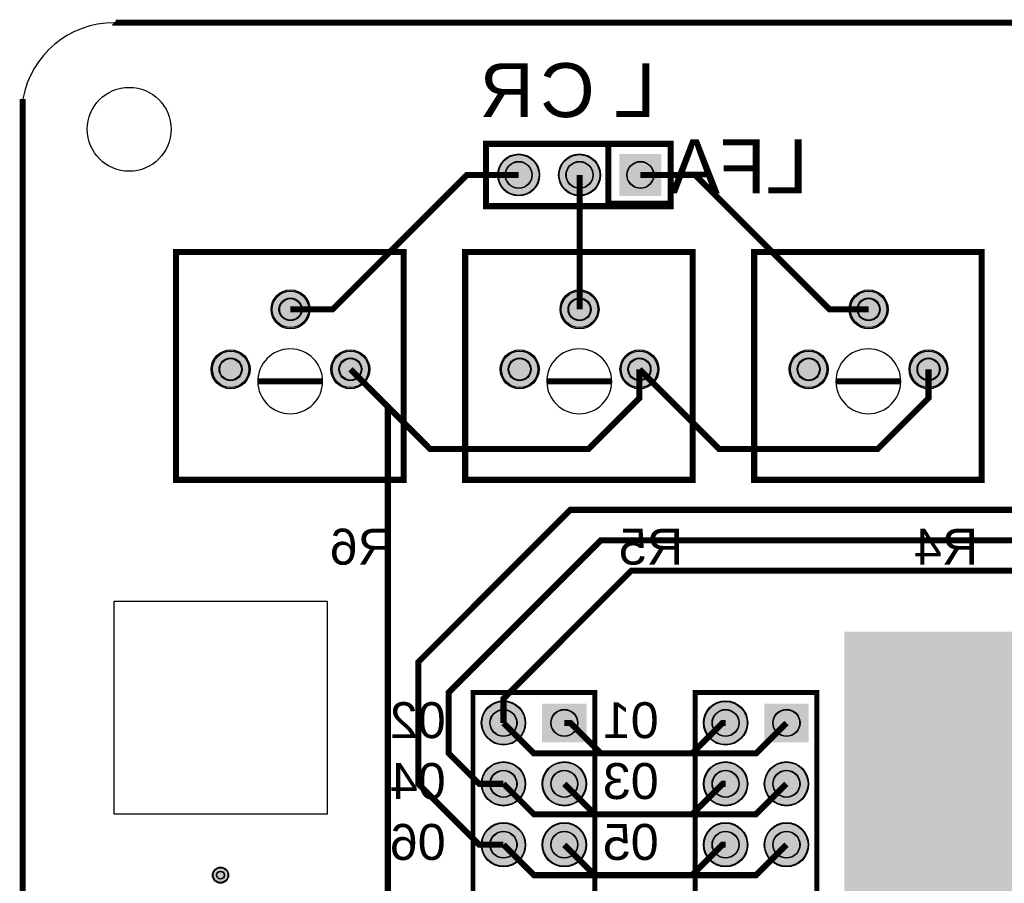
# Model space of a CAD drawing. Header units: millimetres. Extents: x -41 to 105, y 0 to 102.
# Tile 2 of 4: x 0 to 41, y 66 to 102. Entities that reach past the tile are written whole.
import ezdxf

# ---------------------------------------------------------------- set-up
doc = ezdxf.new("R2010")
doc.units = ezdxf.units.MM
for name, color, linetype, true_color in [('BoardOutLine', 7, 'Continuous', 0xff00ff), ('BottomLayer', 7, 'Continuous', 0x0000ff), ('BottomSilkLayer', 7, 'Continuous', 0x66cc33), ('BottomSolderMaskLayer', 7, 'Continuous', 0xaa00ff), ('Multi-Layer', 7, 'Continuous', 0xc0c0c0), ('TopLayer', 7, 'Continuous', 0xff0000), ('TopSolderMaskLayer', 7, 'Continuous', 0x800080)]:
    doc.layers.add(name, color=color, linetype=linetype, true_color=true_color)
doc.styles.get("Standard").update_dxf_attribs({"font": 'arial.ttf'})

msp = doc.modelspace()

# ---------------------------------------------------------------- hatches: boundary and pattern name
at = {"layer": 'BottomSolderMaskLayer'}
for points in [[(19.826035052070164, 95.250190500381, 1), (21.576047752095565, 95.250190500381, 1)], [(22.366040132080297, 95.250190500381, 1), (24.116052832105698, 95.250190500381, 1)], [(26.656070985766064, 96.12520992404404), (24.906032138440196, 96.12520992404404), (24.906032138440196, 94.37517107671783), (26.656070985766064, 94.37517107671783)], [(10.362966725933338, 89.64211328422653, 1), (11.988569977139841, 89.64211328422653, 1)], [(22.427990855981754, 89.64211328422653, 1), (24.053594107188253, 89.64211328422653, 1)], [(34.49301498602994, 89.64211328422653, 1), (36.11861823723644, 89.64211328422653, 1)], [(7.863093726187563, 87.14224028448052, 1), (9.488696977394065, 87.14224028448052, 1)], [(12.863093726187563, 87.14224028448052, 1), (14.488696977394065, 87.14224028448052, 1)], [(19.928371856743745, 87.14224028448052, 1), (21.553975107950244, 87.14224028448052, 1)], [(24.92811785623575, 87.14224028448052, 1), (26.55372110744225, 87.14224028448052, 1)], [(31.99339598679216, 87.14224028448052, 1), (33.61899923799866, 87.14224028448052, 1)], [(36.99314198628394, 87.14224028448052, 1), (38.61874523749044, 87.14224028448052, 1)], [(19.14064008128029, 72.39014478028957, 1), (20.99144018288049, 72.39014478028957, 1)], [(21.677012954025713, 73.1997686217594), (21.677012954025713, 71.58052093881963), (23.5350774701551, 71.58052093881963), (23.5350774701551, 73.1997686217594)], [(28.411658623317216, 72.39014478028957, 1), (30.262458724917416, 72.39014478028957, 1)], [(30.948031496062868, 73.1997686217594), (30.948031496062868, 71.58052093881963), (32.806096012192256, 71.58052093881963), (32.806096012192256, 73.1997686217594)], [(19.14064008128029, 69.85013970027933, 1), (20.99144018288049, 69.85013970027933, 1)], [(21.68064516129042, 69.85013970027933, 1), (23.53144526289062, 69.85013970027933, 1)], [(28.411658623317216, 69.85013970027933, 1), (30.262458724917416, 69.85013970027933, 1)], [(30.95166370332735, 69.85013970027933, 1), (32.80246380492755, 69.85013970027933, 1)], [(19.14064008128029, 67.3101346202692, 1), (20.99144018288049, 67.3101346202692, 1)], [(21.68064516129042, 67.3101346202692, 1), (23.53144526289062, 67.3101346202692, 1)], [(28.411658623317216, 67.3101346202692, 1), (30.262458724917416, 67.3101346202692, 1)], [(30.95166370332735, 67.3101346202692, 1), (32.80246380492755, 67.3101346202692, 1)], [(7.9196088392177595, 66.04013208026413, 1), (8.590424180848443, 66.04013208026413, 1)]]:
    msp.add_hatch(color=256, dxfattribs=at).paths.add_polyline_path(points)
at = {"layer": 'Multi-Layer'}
for points in [[(19.851041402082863, 95.250190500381, 1), (21.551041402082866, 95.250190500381, 1)], [(22.391046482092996, 95.250190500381, 1), (24.091046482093, 95.250190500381, 1)], [(26.631064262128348, 96.10020320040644), (24.931038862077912, 96.10020320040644), (24.931038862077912, 94.40017780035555), (26.631064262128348, 94.40017780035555)], [(10.413766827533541, 89.64211328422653, 1), (11.937769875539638, 89.64211328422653, 1)], [(22.478790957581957, 89.64211328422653, 1), (24.00279400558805, 89.64211328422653, 1)], [(34.54381508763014, 89.64211328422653, 1), (36.06781813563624, 89.64211328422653, 1)], [(7.913893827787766, 87.14224028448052, 1), (9.437896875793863, 87.14224028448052, 1)], [(12.913893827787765, 87.14224028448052, 1), (14.437896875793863, 87.14224028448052, 1)], [(19.979171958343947, 87.14224028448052, 1), (21.50317500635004, 87.14224028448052, 1)], [(24.978917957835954, 87.14224028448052, 1), (26.502921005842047, 87.14224028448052, 1)], [(32.04419608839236, 87.14224028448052, 1), (33.568199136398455, 87.14224028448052, 1)], [(37.04394208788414, 87.14224028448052, 1), (38.567945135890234, 87.14224028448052, 1)], [(40.640081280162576, 10.160020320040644), (40.640081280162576, 3.810007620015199), (39.370078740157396, 3.810007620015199), (38.100076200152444, 3.810007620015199), (36.830073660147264, 3.810007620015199), (34.29006858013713, 3.810007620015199), (34.29006858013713, 39.370078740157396), (34.29006858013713, 76.20015240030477), (70.48514097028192, 76.20015240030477), (70.48514097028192, 3.810007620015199), (67.31013462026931, 3.810007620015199), (63.500127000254, 3.810007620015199), (63.500127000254, 49.53009906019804), (40.640081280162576, 49.53009906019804), (40.640081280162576, 10.160020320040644), (40.640081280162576, 10.160020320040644), (40.640081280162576, 3.810007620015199)], [(19.16604013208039, 72.39014478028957, 1), (20.966040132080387, 72.39014478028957, 1)], [(21.70604521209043, 73.17754635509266), (21.70604521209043, 71.60274320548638), (23.506045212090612, 71.60274320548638), (23.506045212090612, 73.17754635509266)], [(28.437058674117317, 72.39014478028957, 1), (30.237058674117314, 72.39014478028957, 1)], [(30.977063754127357, 73.17754635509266), (30.977063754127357, 71.60274320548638), (32.77706375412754, 71.60274320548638), (32.77706375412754, 73.17754635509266)], [(19.16604013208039, 69.85013970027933, 1), (20.966040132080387, 69.85013970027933, 1)], [(21.706045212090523, 69.85013970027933, 1), (23.50604521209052, 69.85013970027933, 1)], [(28.437058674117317, 69.85013970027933, 1), (30.237058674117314, 69.85013970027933, 1)], [(30.97706375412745, 69.85013970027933, 1), (32.77706375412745, 69.85013970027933, 1)], [(19.16604013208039, 67.3101346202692, 1), (20.966040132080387, 67.3101346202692, 1)], [(21.706045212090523, 67.3101346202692, 1), (23.50604521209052, 67.3101346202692, 1)], [(28.437058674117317, 67.3101346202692, 1), (30.237058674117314, 67.3101346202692, 1)], [(30.97706375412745, 67.3101346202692, 1), (32.77706375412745, 67.3101346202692, 1)]]:
    msp.add_hatch(color=256, dxfattribs=at).paths.add_polyline_path(points)
at = {"layer": 'TopSolderMaskLayer'}
for points in [[(19.826035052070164, 95.250190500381, 1), (21.576047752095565, 95.250190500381, 1)], [(22.366040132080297, 95.250190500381, 1), (24.116052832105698, 95.250190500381, 1)], [(26.656070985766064, 96.12520992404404), (24.906032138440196, 96.12520992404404), (24.906032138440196, 94.37517107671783), (26.656070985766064, 94.37517107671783)], [(10.362966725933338, 89.64211328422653, 1), (11.988569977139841, 89.64211328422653, 1)], [(22.427990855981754, 89.64211328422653, 1), (24.053594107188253, 89.64211328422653, 1)], [(34.49301498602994, 89.64211328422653, 1), (36.11861823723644, 89.64211328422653, 1)], [(7.863093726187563, 87.14224028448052, 1), (9.488696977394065, 87.14224028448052, 1)], [(12.863093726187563, 87.14224028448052, 1), (14.488696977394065, 87.14224028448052, 1)], [(19.928371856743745, 87.14224028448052, 1), (21.553975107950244, 87.14224028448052, 1)], [(24.92811785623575, 87.14224028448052, 1), (26.55372110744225, 87.14224028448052, 1)], [(31.99339598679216, 87.14224028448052, 1), (33.61899923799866, 87.14224028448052, 1)], [(36.99314198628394, 87.14224028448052, 1), (38.61874523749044, 87.14224028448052, 1)], [(19.14064008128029, 72.39014478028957, 1), (20.99144018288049, 72.39014478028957, 1)], [(21.677012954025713, 73.1997686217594), (21.677012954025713, 71.58052093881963), (23.5350774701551, 71.58052093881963), (23.5350774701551, 73.1997686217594)], [(28.411658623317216, 72.39014478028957, 1), (30.262458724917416, 72.39014478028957, 1)], [(30.948031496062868, 73.1997686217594), (30.948031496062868, 71.58052093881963), (32.806096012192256, 71.58052093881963), (32.806096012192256, 73.1997686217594)], [(19.14064008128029, 69.85013970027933, 1), (20.99144018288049, 69.85013970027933, 1)], [(21.68064516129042, 69.85013970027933, 1), (23.53144526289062, 69.85013970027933, 1)], [(28.411658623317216, 69.85013970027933, 1), (30.262458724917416, 69.85013970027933, 1)], [(30.95166370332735, 69.85013970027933, 1), (32.80246380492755, 69.85013970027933, 1)], [(19.14064008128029, 67.3101346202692, 1), (20.99144018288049, 67.3101346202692, 1)], [(21.68064516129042, 67.3101346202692, 1), (23.53144526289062, 67.3101346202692, 1)], [(28.411658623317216, 67.3101346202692, 1), (30.262458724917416, 67.3101346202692, 1)], [(30.95166370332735, 67.3101346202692, 1), (32.80246380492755, 67.3101346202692, 1)], [(7.9196088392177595, 66.04013208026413, 1), (8.590424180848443, 66.04013208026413, 1)]]:
    msp.add_hatch(color=256, dxfattribs=at).paths.add_polyline_path(points)

# ---------------------------------------------------------------- linework, layer by layer
at = {"layer": 'BoardOutLine', "const_width": 0.25400050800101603}
for points in [[(3.8100076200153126, 101.60020320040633), (3.8100330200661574, 101.60017780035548), (100.96520193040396, 101.60017780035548)], [(0, 98.42519685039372), (0, 4.445008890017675)]]:
    msp.add_lwpolyline(points, dxfattribs=at)
at = {"layer": 'BoardOutLine'}
msp.add_arc((3.810006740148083, 97.73764287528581), 3.8625603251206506, 90, 169.77094200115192, dxfattribs=at)
at = {"layer": 'BottomLayer', "const_width": 0.25400050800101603}
for points in [[(20.701041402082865, 95.250190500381), (18.54203708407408, 95.250190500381), (12.933934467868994, 89.6420878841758), (11.17576835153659, 89.6420878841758)], [(23.241046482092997, 95.250190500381), (23.241046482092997, 89.64183388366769)], [(25.78105156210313, 95.250190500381), (28.067056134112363, 95.250190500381), (33.67515875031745, 89.6420878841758), (35.30581661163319, 89.6420878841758)], [(20.06604013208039, 67.3101346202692), (19.050038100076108, 67.3101346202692), (16.510033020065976, 69.85013970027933), (16.510033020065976, 74.93014986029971), (22.86004572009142, 81.28016256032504), (45.72009144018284, 81.28016256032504), (46.99009398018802, 82.5501651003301), (46.99009398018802, 92.71018542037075), (48.89509779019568, 94.6151892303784), (51.33657607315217, 94.6151892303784), (51.43510287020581, 94.71371602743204)], [(51.43510287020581, 92.17371094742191), (48.99362458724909, 92.17371094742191), (48.260096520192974, 91.44018288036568), (48.260096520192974, 81.28016256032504), (46.99009398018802, 80.01016002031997), (24.1300482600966, 80.01016002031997), (17.780035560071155, 73.66014732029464), (17.780035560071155, 71.1201422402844), (19.050038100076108, 69.85013970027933), (20.06604013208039, 69.85013970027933)], [(13.675895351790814, 87.14226568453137), (16.997942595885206, 83.82016764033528), (23.622047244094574, 83.82016764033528), (25.74086868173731, 85.93903987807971), (25.74086868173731, 87.14226568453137)], [(13.675895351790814, 87.14224028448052), (15.240030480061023, 85.5781051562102), (15.240030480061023, 39.370078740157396), (19.050038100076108, 35.5600711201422), (21.33604267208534, 35.5600711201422), (22.60604521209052, 36.830073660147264)], [(20.06604013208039, 72.39014478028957), (20.06604013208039, 73.40614681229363), (25.400050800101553, 78.7401574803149), (49.530099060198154, 78.7401574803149), (51.43510287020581, 80.64516129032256), (51.43510287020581, 87.09370078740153)], [(25.740360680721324, 87.14251968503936), (29.0627127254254, 83.82016764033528), (35.68707137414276, 83.82016764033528), (37.805892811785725, 85.93903987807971), (37.805892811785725, 87.14226568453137)], [(29.337058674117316, 72.39014478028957), (29.210058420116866, 72.39014478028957), (27.940055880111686, 71.1201422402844), (21.33604267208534, 71.1201422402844), (20.06604013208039, 72.39014478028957)], [(29.337058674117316, 69.85013970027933), (29.210058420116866, 69.85013970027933), (27.940055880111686, 68.58013716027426), (21.33604267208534, 68.58013716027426), (20.06604013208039, 69.85013970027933)], [(29.337058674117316, 67.3101346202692), (29.210058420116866, 67.3101346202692), (27.940055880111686, 66.04013208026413), (21.33604267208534, 66.04013208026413), (20.06604013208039, 67.3101346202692)]]:
    msp.add_lwpolyline(points, dxfattribs=at)
at = {"layer": 'BottomSilkLayer'}
for points, const_width in [([(27.04114808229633, 96.5501651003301), (19.341122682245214, 96.5501651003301), (19.341122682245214, 93.95021590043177), (27.04114808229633, 93.95021590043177), (27.04114808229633, 96.5501651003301)], 0.25400050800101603), ([(27.04114808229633, 96.5501651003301), (24.441198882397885, 96.5501651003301), (24.441198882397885, 94.05003810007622), (27.04114808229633, 94.05003810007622), (27.04114808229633, 96.5501651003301)], 0.25400050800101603), ([(15.900304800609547, 82.53289306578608), (15.900304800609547, 92.03302006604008), (6.400177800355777, 92.03302006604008), (6.400177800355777, 82.53289306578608), (15.900304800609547, 82.53289306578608)], 0.25400050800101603), ([(27.96532893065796, 82.53289306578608), (27.96532893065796, 92.03302006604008), (18.465201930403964, 92.03302006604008), (18.465201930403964, 82.53289306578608), (27.96532893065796, 82.53289306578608)], 0.25400050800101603), ([(40.03035306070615, 82.53289306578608), (40.03035306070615, 92.03302006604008), (30.53022606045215, 92.03302006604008), (30.53022606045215, 82.53289306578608), (40.03035306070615, 82.53289306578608)], 0.25400050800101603), ([(18.79603759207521, 73.66014732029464), (23.876047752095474, 73.66014732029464), (23.876047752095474, 22.86004572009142), (18.79603759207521, 22.86004572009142), (18.79603759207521, 73.66014732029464)], 0.20320040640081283), ([(28.067056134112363, 73.66014732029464), (33.14706629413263, 73.66014732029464), (33.14706629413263, 22.86004572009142), (28.067056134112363, 22.86004572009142), (28.067056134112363, 73.66014732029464)], 0.20320040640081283)]:
    msp.add_lwpolyline(points, close=True, dxfattribs=dict(at, const_width=const_width))
at = {"layer": 'BottomSilkLayer', "const_width": 0.25400050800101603}
for points in [[(9.822529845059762, 86.64211328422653), (12.533020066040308, 86.64211328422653)], [(21.88755397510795, 86.64211328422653), (24.598044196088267, 86.64211328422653)], [(33.952578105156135, 86.64211328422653), (36.66306832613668, 86.64211328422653)]]:
    msp.add_lwpolyline(points, dxfattribs=at)
at = {"layer": 'BottomSilkLayer'}
for centre, start, end in [((11.163957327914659, 86.64250814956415), 90.53762489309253, 89.46237510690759), ((23.228981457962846, 86.64250814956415), 90.53762489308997, 89.46237510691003), ((35.29400558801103, 86.64250814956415), 90.53762489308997, 89.46237510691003)]:
    msp.add_arc(centre, 1.3534874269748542, start, end, dxfattribs=at)
at = {"layer": 'BottomSolderMaskLayer'}
for centre, radius in [((20.701041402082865, 95.250190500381), 0.8750063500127), ((20.701041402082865, 95.250190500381), 0.5661936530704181), ((23.241046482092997, 95.250190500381), 0.8750063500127), ((23.241046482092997, 95.250190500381), 0.5661936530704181), ((25.78105156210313, 95.250190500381), 0.5661936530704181), ((11.17576835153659, 89.64211328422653), 0.8128016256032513), ((23.240792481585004, 89.64211328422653), 0.8128016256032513), ((35.30581661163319, 89.64211328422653), 0.8128016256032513), ((11.175895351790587, 89.64218948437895), 0.4800135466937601), ((23.240919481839, 89.64218948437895), 0.4800135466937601), ((35.30594361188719, 89.64218948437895), 0.4800135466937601), ((8.675895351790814, 87.14224028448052), 0.8128016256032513), ((13.675895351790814, 87.14224028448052), 0.8128016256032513), ((20.741173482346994, 87.14224028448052), 0.8128016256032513), ((25.740919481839, 87.14224028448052), 0.8128016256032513), ((32.80619761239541, 87.14224028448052), 0.8128016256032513), ((37.80594361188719, 87.14224028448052), 0.8128016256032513), ((8.676022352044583, 87.1421640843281), 0.4800135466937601), ((13.67602235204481, 87.1421640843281), 0.4800135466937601), ((20.741046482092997, 87.1421640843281), 0.4800135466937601), ((25.741046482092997, 87.1421640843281), 0.4800135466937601), ((32.80607061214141, 87.1421640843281), 0.4800135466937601), ((37.806070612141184, 87.1421640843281), 0.4800135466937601), ((20.06604013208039, 72.39014478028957), 0.9254000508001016), ((29.337058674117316, 72.39014478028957), 0.9254000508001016), ((20.06604013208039, 72.39014478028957), 0.5655353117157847), ((22.60604521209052, 72.39014478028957), 0.5677550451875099), ((29.337058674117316, 72.39014478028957), 0.5655353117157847), ((31.877063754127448, 72.39014478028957), 0.5677550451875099), ((20.06604013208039, 69.85013970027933), 0.9254000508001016), ((22.60604521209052, 69.85013970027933), 0.9254000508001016), ((29.337058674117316, 69.85013970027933), 0.9254000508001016), ((31.877063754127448, 69.85013970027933), 0.9254000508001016), ((20.06604013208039, 69.85013970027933), 0.5655353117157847), ((22.60604521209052, 69.85013970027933), 0.5655353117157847), ((29.337058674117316, 69.85013970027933), 0.5655353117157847), ((31.877063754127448, 69.85013970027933), 0.5655353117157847), ((20.06604013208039, 67.3101346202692), 0.9254000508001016), ((22.60604521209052, 67.3101346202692), 0.9254000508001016), ((29.337058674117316, 67.3101346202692), 0.9254000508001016), ((31.877063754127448, 67.3101346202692), 0.9254000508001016), ((20.06604013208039, 67.3101346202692), 0.5655353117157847), ((22.60604521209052, 67.3101346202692), 0.5655353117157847), ((29.337058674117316, 67.3101346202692), 0.5655353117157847), ((31.877063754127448, 67.3101346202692), 0.5655353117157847), ((8.255016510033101, 66.04013208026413), 0.3354076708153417), ((8.255016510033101, 66.04013208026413), 0.16769009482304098)]:
    msp.add_circle(centre, radius, dxfattribs=at)
at = {"layer": 'Multi-Layer'}
msp.add_lwpolyline([(3.8100076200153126, 77.47015494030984), (5.080010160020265, 77.47015494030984), (6.350012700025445, 77.47015494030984), (7.620015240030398, 77.47015494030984), (12.70002540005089, 77.47015494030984), (12.70002540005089, 68.58013716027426), (3.8100076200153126, 68.58013716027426), (3.8100076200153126, 77.47015494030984), (3.8100076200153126, 77.47015494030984)], close=True, dxfattribs=at)
for centre, radius in [((4.445008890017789, 97.15519431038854), 1.7500127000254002), ((20.701041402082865, 95.250190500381), 0.8500000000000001), ((20.701041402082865, 95.250190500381), 0.5500127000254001), ((23.241046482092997, 95.250190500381), 0.8500000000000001), ((23.241046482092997, 95.250190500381), 0.5500127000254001), ((25.78105156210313, 95.250190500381), 0.5500127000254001), ((11.17576835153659, 89.64211328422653), 0.7620015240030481), ((11.175895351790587, 89.64218948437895), 0.4500127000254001), ((23.240792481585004, 89.64211328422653), 0.7620015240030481), ((23.240919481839, 89.64218948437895), 0.4500127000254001), ((35.30581661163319, 89.64211328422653), 0.7620015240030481), ((35.30594361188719, 89.64218948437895), 0.4500127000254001), ((8.675895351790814, 87.14224028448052), 0.7620015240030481), ((8.676022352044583, 87.1421640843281), 0.4500127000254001), ((13.675895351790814, 87.14224028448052), 0.7620015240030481), ((13.67602235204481, 87.1421640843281), 0.4500127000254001), ((20.741173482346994, 87.14224028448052), 0.7620015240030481), ((20.741046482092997, 87.1421640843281), 0.4500127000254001), ((25.740919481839, 87.14224028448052), 0.7620015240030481), ((25.741046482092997, 87.1421640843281), 0.4500127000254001), ((32.80619761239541, 87.14224028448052), 0.7620015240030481), ((32.80607061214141, 87.1421640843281), 0.4500127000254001), ((37.80594361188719, 87.14224028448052), 0.7620015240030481), ((37.806070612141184, 87.1421640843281), 0.4500127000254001), ((20.06604013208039, 72.39014478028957), 0.9000000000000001), ((29.337058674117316, 72.39014478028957), 0.9000000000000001), ((20.06604013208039, 72.39014478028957), 0.5500127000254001), ((22.60604521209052, 72.39014478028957), 0.5500127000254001), ((29.337058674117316, 72.39014478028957), 0.5500127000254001), ((31.877063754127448, 72.39014478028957), 0.5500127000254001), ((20.06604013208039, 69.85013970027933), 0.9000000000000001), ((22.60604521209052, 69.85013970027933), 0.9000000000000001), ((29.337058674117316, 69.85013970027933), 0.9000000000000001), ((31.877063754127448, 69.85013970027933), 0.9000000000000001), ((20.06604013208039, 69.85013970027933), 0.5500127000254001), ((22.60604521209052, 69.85013970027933), 0.5500127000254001), ((29.337058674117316, 69.85013970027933), 0.5500127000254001), ((31.877063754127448, 69.85013970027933), 0.5500127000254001), ((20.06604013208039, 67.3101346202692), 0.9000000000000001), ((20.06604013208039, 67.3101346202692), 0.5500127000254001), ((22.60604521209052, 67.3101346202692), 0.9000000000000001), ((22.60604521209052, 67.3101346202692), 0.5500127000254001), ((29.337058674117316, 67.3101346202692), 0.9000000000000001), ((29.337058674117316, 67.3101346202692), 0.5500127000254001), ((31.877063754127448, 67.3101346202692), 0.9000000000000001), ((31.877063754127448, 67.3101346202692), 0.5500127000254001), ((8.255016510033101, 66.04013208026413), 0.31000762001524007), ((8.255016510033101, 66.04013208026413), 0.15499110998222)]:
    msp.add_circle(centre, radius, dxfattribs=at)
at = {"layer": 'TopLayer', "const_width": 0.25400050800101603}
for points in [[(31.877063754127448, 72.39014478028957), (30.607061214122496, 71.1201422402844), (24.1300482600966, 71.1201422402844), (22.86004572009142, 72.39014478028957), (22.60604521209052, 72.39014478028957)], [(31.877063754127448, 69.85013970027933), (30.607061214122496, 68.58013716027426), (23.876047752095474, 68.58013716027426), (22.60604521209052, 69.85013970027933)], [(31.877063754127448, 67.3101346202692), (30.607061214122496, 66.04013208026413), (23.876047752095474, 66.04013208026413), (22.60604521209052, 67.3101346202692)]]:
    msp.add_lwpolyline(points, dxfattribs=at)
at = {"layer": 'TopSolderMaskLayer'}
for centre, radius in [((20.701041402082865, 95.250190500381), 0.8750063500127), ((20.701041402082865, 95.250190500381), 0.5661936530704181), ((23.241046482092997, 95.250190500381), 0.8750063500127), ((23.241046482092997, 95.250190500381), 0.5661936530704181), ((25.78105156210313, 95.250190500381), 0.5661936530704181), ((11.17576835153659, 89.64211328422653), 0.8128016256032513), ((23.240792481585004, 89.64211328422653), 0.8128016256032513), ((35.30581661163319, 89.64211328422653), 0.8128016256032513), ((11.175895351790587, 89.64218948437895), 0.4800135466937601), ((23.240919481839, 89.64218948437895), 0.4800135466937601), ((35.30594361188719, 89.64218948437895), 0.4800135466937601), ((8.675895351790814, 87.14224028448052), 0.8128016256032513), ((13.675895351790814, 87.14224028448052), 0.8128016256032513), ((20.741173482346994, 87.14224028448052), 0.8128016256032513), ((25.740919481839, 87.14224028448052), 0.8128016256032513), ((32.80619761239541, 87.14224028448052), 0.8128016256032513), ((37.80594361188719, 87.14224028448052), 0.8128016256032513), ((8.676022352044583, 87.1421640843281), 0.4800135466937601), ((13.67602235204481, 87.1421640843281), 0.4800135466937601), ((20.741046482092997, 87.1421640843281), 0.4800135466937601), ((25.741046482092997, 87.1421640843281), 0.4800135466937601), ((32.80607061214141, 87.1421640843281), 0.4800135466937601), ((37.806070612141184, 87.1421640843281), 0.4800135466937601), ((20.06604013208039, 72.39014478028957), 0.9254000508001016), ((29.337058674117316, 72.39014478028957), 0.9254000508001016), ((20.06604013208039, 72.39014478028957), 0.5655353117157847), ((22.60604521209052, 72.39014478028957), 0.5677550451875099), ((29.337058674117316, 72.39014478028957), 0.5655353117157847), ((31.877063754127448, 72.39014478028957), 0.5677550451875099), ((20.06604013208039, 69.85013970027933), 0.9254000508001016), ((22.60604521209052, 69.85013970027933), 0.9254000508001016), ((29.337058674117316, 69.85013970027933), 0.9254000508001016), ((31.877063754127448, 69.85013970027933), 0.9254000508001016), ((20.06604013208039, 69.85013970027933), 0.5655353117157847), ((22.60604521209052, 69.85013970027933), 0.5655353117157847), ((29.337058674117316, 69.85013970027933), 0.5655353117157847), ((31.877063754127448, 69.85013970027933), 0.5655353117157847), ((20.06604013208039, 67.3101346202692), 0.9254000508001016), ((22.60604521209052, 67.3101346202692), 0.9254000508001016), ((29.337058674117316, 67.3101346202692), 0.9254000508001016), ((31.877063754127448, 67.3101346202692), 0.9254000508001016), ((20.06604013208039, 67.3101346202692), 0.5655353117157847), ((22.60604521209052, 67.3101346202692), 0.5655353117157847), ((29.337058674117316, 67.3101346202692), 0.5655353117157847), ((31.877063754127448, 67.3101346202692), 0.5655353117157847), ((8.255016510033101, 66.04013208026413), 0.3354076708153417), ((8.255016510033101, 66.04013208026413), 0.16769009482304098)]:
    msp.add_circle(centre, radius, dxfattribs=at)

# ---------------------------------------------------------------- texts
at = {"layer": 'BottomSilkLayer', "text_generation_flag": 2}
for s, height, p in [('R', 2.2500127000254, (21.33604267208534, 97.66319532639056)), ('C', 2.2500127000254, (23.876047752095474, 97.66319532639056)), ('L', 2.2500127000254, (26.416052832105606, 97.66319532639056)), ('LFA', 2.2500127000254, (32.76606553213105, 94.48818897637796)), ('R6', 1.5000000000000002, (15.494030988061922, 78.99415798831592)), ('R5', 1.5000000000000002, (27.559055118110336, 78.99415798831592)), ('R4', 1.5000000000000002, (39.87807975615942, 78.99415798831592)), ('02', 1.5000000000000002, (17.653035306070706, 71.75514351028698)), ('01', 1.5000000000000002, (26.543053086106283, 71.75514351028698)), ('04', 1.5000000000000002, (17.653035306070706, 69.21513843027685)), ('03', 1.5000000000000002, (26.543053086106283, 69.21513843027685)), ('06', 1.5000000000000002, (17.653035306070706, 66.6751333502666)), ('05', 1.5000000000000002, (26.543053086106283, 66.6751333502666))]:
    msp.add_text(s, height=height, dxfattribs=at).set_placement(p)

doc.saveas('drawing.dxf')
